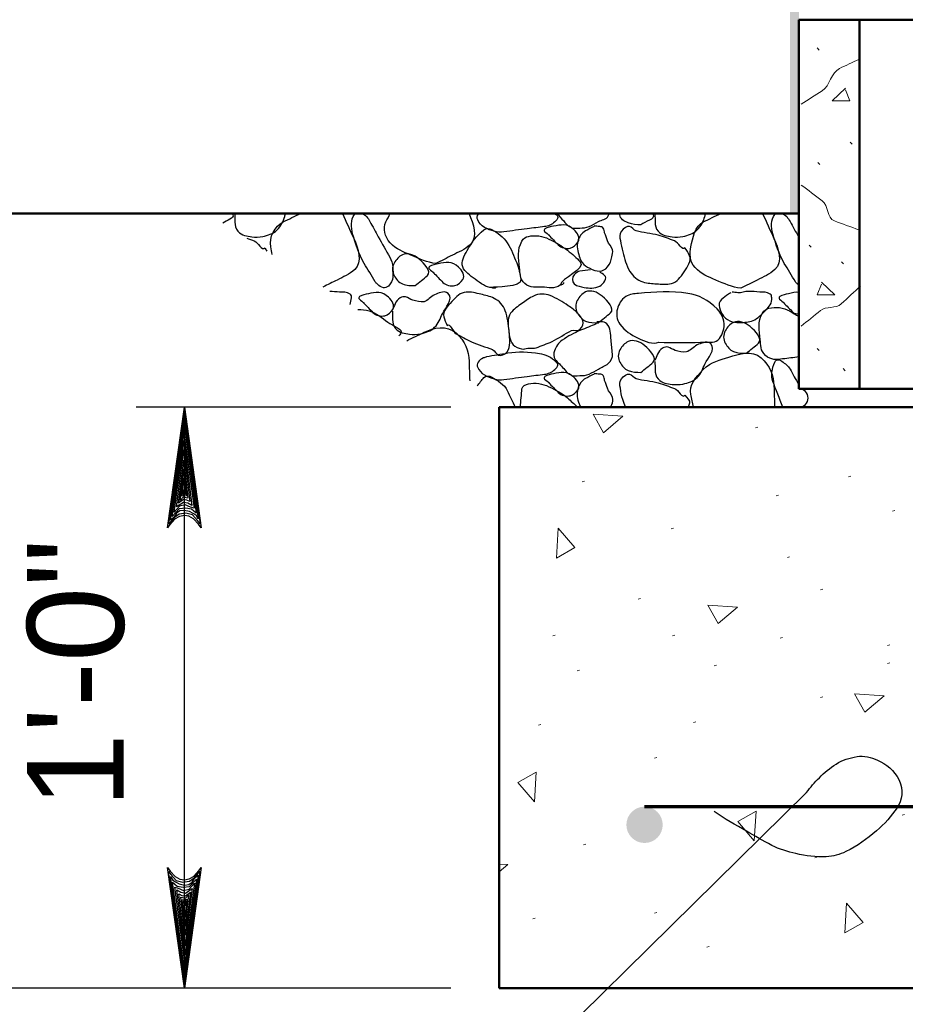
# Model space of a CAD drawing. Extents: x -217 to 423, y -193 to 255.
# Tile 16 of 39: x 73 to 91, y 26 to 46. Entities that reach past the tile are written whole.
import ezdxf

# ---------------------------------------------------------------- set-up
doc = ezdxf.new("R2010")
doc.units = 0
doc.header["$MEASUREMENT"] = 0
for name, color, linetype, lineweight in [('Level 1', 253, 'Continuous', 18), ('Level 15', 253, 'Continuous', 18), ('S-Anno-Dims', 33, 'Continuous', 35), ('S-Anno-Patt', 152, 'Continuous', 18), ('S-Anno-Symb', 6, 'Continuous', 50), ('S-Anno-Text', 53, 'Continuous', 25), ('S-Fndn-Comp', 13, 'Continuous', 25), ('S-Sect-Cmuw', 2, 'Continuous', 50), ('S-Sect-Conc', 6, 'Continuous', 50), ('S-Sect-Rbar', 7, 'Continuous', 70), ('S-Slab-Capl', 12, 'Continuous', 25)]:
    doc.layers.add(name, color=color, linetype=linetype, lineweight=lineweight)
doc.styles.add('NOTES', font='romans.shx')

# ---------------------------------------------------------------- blocks, each defined once
blk = doc.blocks.new('MORTAR')
at = {"layer": 'Level 15', "color": 253, "linetype": 'Continuous', "lineweight": 25}
blk.add_arc((0, -0.1875), 0.1875, 270, 90, dxfattribs=at)
blk = doc.blocks.new('LARROW')
at = {"color": 0, "linetype": 'ByBlock', "lineweight": -2, "flags": 128}
blk.add_lwpolyline([(-4.925, 0.713), (0, 0), (-4.921, -0.713), (-4.768, -0.594), (-4.551, -0.382), (-4.445, -0.185), (-4.417, 0), (-4.457, 0.209), (-4.571, 0.413), (-4.791, 0.614), (-4.925, 0.713), (-0.146, 0.008), (-4.764, -0.665), (-4.622, -0.559), (-4.394, -0.343), (-4.319, -0.063), (-4.37, 0.217), (-4.504, 0.409), (-4.665, 0.567), (-4.776, 0.654), (-0.406, 0.008), (-4.555, -0.587), (-4.409, -0.492), (-4.335, -0.37), (-4.252, -0.213), (-4.209, 0.008), (-4.232, 0.189), (-4.319, 0.331), (-4.496, 0.445), (-4.614, 0.583), (-0.709, 0.008), (-4.327, -0.5), (-4.165, -0.299), (-4.118, -0.055), (-4.142, 0.217), (-4.453, 0.512), (-1.047, 0.024), (-4.118, -0.406), (-4.075, -0.264), (-3.98, -0.035), (-4.039, 0.209), (-4.283, 0.425), (-1.358, 0.024), (-4.008, -0.315), (-3.921, -0.142), (-3.882, 0.043), (-4.067, 0.331), (-1.728, 0.024), (-3.846, -0.236), (-3.787, -0.106), (-3.772, 0.043), (-3.921, 0.252), (-2.169, 0.024), (-3.713, -0.15), (-3.669, 0.051), (-3.811, 0.173), (-2.531, 0.024), (-3.61, -0.091), (-3.634, 0.102), (-2.902, 0.024), (-3.567, -0.028), (-3.587, 0.031), (-3.358, 0.031)], dxfattribs=at)

msp = doc.modelspace()

# ---------------------------------------------------------------- hatches: boundary and pattern name
at = {"layer": 'S-Sect-Rbar'}
msp.add_hatch(color=256, dxfattribs=at).paths.add_polyline_path([(86.234, 29.536, 1), (85.484, 29.536, 1)], flags=16)

# ---------------------------------------------------------------- linework, layer by layer
at = {"layer": 'Level 1', "color": 214, "linetype": 'Continuous', "lineweight": 25}
msp.add_3dface([(-216.672, -192.74), (423.328, -192.74), (423.328, 255.26), (-216.672, 255.26)], dxfattribs=at)
msp.add_3dface([(-216.672, -192.74), (423.328, -192.74), (423.328, 255.26), (-216.672, 255.26)], dxfattribs=at)
msp.add_3dface([(-216.672, -192.74), (423.328, -192.74), (423.328, 255.26), (-216.672, 255.26)], dxfattribs=at)
msp.add_3dface([(-216.672, -192.74), (423.328, -192.74), (423.328, 255.26), (-216.672, 255.26)], dxfattribs=at)
msp.add_3dface([(-216.672, -192.74), (423.328, -192.74), (423.328, 255.26), (-216.672, 255.26)], dxfattribs=at)
at = {"layer": 'S-Anno-Dims', "lineweight": 25}
for p, q in [((81.861, 38.161), (75.359, 38.161)), ((76.357, 26.161), (76.357, 38.161)), ((81.861, 26.161), (75.359, 26.161))]:
    msp.add_line(p, q, dxfattribs=at)
at = {"layer": 'S-Anno-Patt'}
for p, q in [((89.462, 45.532), (89.42, 45.576)), ((90.147, 43.588), (90.105, 43.63)), ((89.48, 43.17), (89.438, 43.213)), ((89.3, 41.461), (89.258, 41.505)), ((89.969, 41.116), (89.927, 41.158)), ((89.462, 39.328), (89.42, 39.372)), ((90.003, 38.911), (89.961, 38.955)), ((88.199, 37.745), (88.152, 37.732)), ((84.617, 36.634), (84.57, 36.621)), ((90.117, 36.735), (90.069, 36.722)), ((88.625, 36.346), (88.577, 36.332)), ((91.025, 36.028), (90.977, 36.015)), ((86.455, 35.66), (86.408, 35.647)), ((88.855, 35.068), (88.808, 35.055)), ((89.538, 34.402), (89.491, 34.389)), ((85.777, 34.21), (85.73, 34.196)), ((84.012, 33.452), (83.964, 33.439)), ((86.484, 33.452), (86.436, 33.439)), ((88.704, 33.402), (88.656, 33.388)), ((90.924, 33.25), (90.876, 33.236)), ((87.342, 32.832), (87.294, 32.819)), ((90.924, 32.883), (90.876, 32.869)), ((84.516, 32.731), (84.469, 32.718)), ((89.538, 32.182), (89.491, 32.168)), ((83.714, 31.61), (83.667, 31.597)), ((86.915, 31.66), (86.867, 31.646)), ((86.112, 30.924), (86.065, 30.911)), ((91.227, 29.751), (91.179, 29.738)), ((84.644, 29.134), (84.597, 29.121)), ((89.424, 28.866), (89.377, 28.853)), ((86.112, 27.723), (86.065, 27.71)), ((83.6, 27.609), (83.553, 27.595)), ((87.19, 27.024), (87.143, 27.01))]:
    msp.add_line(p, q, dxfattribs=at)
at = {"layer": 'S-Anno-Patt', "flags": 128}
for points in [[(90.005, 44.749), (89.732, 44.487), (90.101, 44.487), (90.005, 44.709)], [(89.516, 40.743), (89.789, 40.479), (89.421, 40.479), (89.516, 40.701)], [(82.859, 28.727), (83.037, 28.715)], [(83.037, 28.715), (82.859, 28.564)]]:
    msp.add_lwpolyline(points, dxfattribs=at)
at = {"layer": 'S-Anno-Patt'}
for points, knots in [([(89.093, 44.413), (89.237, 44.506), (89.382, 44.599), (89.526, 44.692), (89.69, 44.798), (89.71, 45.071), (89.886, 45.154), (90.019, 45.217), (90.151, 45.279), (90.284, 45.34)], [0, 0, 0, 0, 0.334736, 0.334736, 0.334736, 0.715039, 0.715039, 0.715039, 1, 1, 1, 1]), ([(89.093, 42.747), (89.237, 42.639), (89.382, 42.531), (89.526, 42.423), (89.656, 42.326), (89.626, 42.063), (89.778, 42.006), (89.946, 41.943), (90.116, 41.884), (90.284, 41.821)], [0, 0, 0, 0, 0.345473, 0.345473, 0.345473, 0.656495, 0.656495, 0.656495, 1, 1, 1, 1]), ([(89.093, 39.831), (89.225, 39.939), (89.358, 40.047), (89.49, 40.155), (89.608, 40.25), (89.811, 40.19), (89.922, 40.293), (90.055, 40.416), (90.188, 40.54), (90.32, 40.663)], [0, 0, 0, 0, 0.339678, 0.339678, 0.339678, 0.640069, 0.640069, 0.640069, 1, 1, 1, 1])]:
    msp.add_open_spline(points, degree=3, knots=knots, dxfattribs=at)
for points in [[(85.408, 37.972), (85.009, 37.632), (84.795, 38.012)], [(84.078, 35.658), (84.418, 35.259), (84.038, 35.045)], [(87.78, 34.032), (87.38, 33.692), (87.167, 34.072)], [(90.807, 32.201), (90.408, 31.86), (90.194, 32.24)], [(83.584, 30.011), (83.244, 30.411), (83.624, 30.624)], [(88.125, 29.203), (87.785, 29.603), (88.164, 29.816)], [(90.031, 27.916), (90.372, 27.517), (89.992, 27.303)]]:
    msp.add_3dface(points, dxfattribs=at)
at = {"layer": 'S-Anno-Symb', "lineweight": 25}
msp.add_line((75.359, 26.161), (51.733, 26.161), dxfattribs=at)
at = {"layer": 'S-Anno-Text', "lineweight": 25, "flags": 128}
msp.add_lwpolyline([(73.872, 22.395), (81.279, 22.395), (89.205, 30.203)], dxfattribs=at)
at = {"layer": 'S-Anno-Text', "lineweight": 25}
msp.add_open_spline([(89.205, 30.203), (89.283, 30.315), (89.371, 30.412), (89.468, 30.509), (89.574, 30.616), (89.683, 30.706), (89.813, 30.791), (89.947, 30.877), (90.093, 30.919), (90.246, 30.944), (90.389, 30.968), (90.539, 30.934), (90.668, 30.872), (90.852, 30.784), (91.01, 30.669), (91.116, 30.457), (91.215, 30.259), (91.175, 30.041), (91.072, 29.889), (90.957, 29.717), (90.817, 29.553), (90.646, 29.41), (90.442, 29.239), (90.255, 29.098), (90.016, 28.983), (89.885, 28.92), (89.755, 28.884), (89.612, 28.877), (89.396, 28.867), (89.187, 28.889), (88.985, 28.941), (88.815, 28.985), (88.646, 29.029), (88.485, 29.112), (88.305, 29.206), (88.139, 29.304), (87.967, 29.402), (87.739, 29.531), (87.512, 29.659), (87.294, 29.808)], degree=3, knots=[0, 0, 0, 0, 0.05545, 0.05545, 0.05545, 0.116744, 0.116744, 0.116744, 0.179842, 0.179842, 0.179842, 0.238739, 0.238739, 0.238739, 0.322677, 0.322677, 0.322677, 0.400996, 0.400996, 0.400996, 0.489165, 0.489165, 0.489165, 0.593712, 0.593712, 0.593712, 0.651097, 0.651097, 0.651097, 0.737796, 0.737796, 0.737796, 0.810333, 0.810333, 0.810333, 0.891928, 0.891928, 0.891928, 1, 1, 1, 1], dxfattribs=at)
at = {"layer": 'S-Fndn-Comp', "extrusion": (0, 0, -1)}
msp.add_solid([(-88.86, 42.161), (-89.048, 42.161), (-88.86, 54.161), (-89.048, 54.161)], dxfattribs=at)
at = {"layer": 'S-Sect-Cmuw'}
for p, q in [((89.048, 38.536), (89.048, 46.159)), ((89.048, 46.159), (96.671, 46.159)), ((90.297, 38.536), (90.297, 46.159)), ((89.048, 38.536), (96.671, 38.536))]:
    msp.add_line(p, q, dxfattribs=at)
at = {"layer": 'S-Sect-Conc'}
for p, q in [((89.048, 42.161), (64.635, 42.161)), ((82.859, 38.161), (102.859, 38.161)), ((82.859, 26.161), (82.859, 38.161)), ((82.859, 26.161), (102.859, 26.161))]:
    msp.add_line(p, q, dxfattribs=at)
at = {"layer": 'S-Sect-Rbar'}
msp.add_line((85.859, 29.911), (92.859, 29.911), dxfattribs=at)
at = {"layer": 'S-Slab-Capl'}
for points, knots in [([(77.346, 42.161), (77.351, 42.152), (77.355, 42.143), (77.36, 42.134), (77.4, 42.054), (77.221, 42.02), (77.152, 41.962)], [0, 0, 0, 0, 0.102505, 0.102505, 0.102505, 1, 1, 1, 1]), ([(77.397, 42.149), (77.398, 42.092), (77.4, 42.035), (77.402, 41.978), (77.404, 41.913), (77.41, 41.85), (77.463, 41.792), (77.547, 41.701), (77.649, 41.691), (77.751, 41.678), (77.825, 41.669), (77.901, 41.67), (77.975, 41.685), (78.081, 41.708), (78.185, 41.735), (78.27, 41.819), (78.355, 41.902), (78.4, 41.995), (78.429, 42.098), (78.435, 42.119), (78.441, 42.14), (78.447, 42.161)], [0, 0, 0, 0, 0.10613, 0.10613, 0.10613, 0.227675, 0.227675, 0.227675, 0.419848, 0.419848, 0.419848, 0.558593, 0.558593, 0.558593, 0.759771, 0.759771, 0.759771, 0.959008, 0.959008, 0.959008, 1, 1, 1, 1]), ([(78.172, 41.31), (78.161, 41.364), (78.15, 41.418), (78.14, 41.472), (78.102, 41.66), (78.224, 41.902), (78.396, 41.985), (78.517, 42.044), (78.638, 42.103), (78.76, 42.161)], [0, 0, 0, 0, 0.145166, 0.145166, 0.145166, 0.646842, 0.646842, 0.646842, 1, 1, 1, 1]), ([(79.62, 42.161), (79.698, 41.989), (79.776, 41.816), (79.854, 41.643), (79.942, 41.448), (80.045, 41.151), (79.875, 41), (79.763, 40.901), (79.637, 40.849), (79.511, 40.785), (79.414, 40.737), (79.316, 40.688), (79.219, 40.639)], [0, 0, 0, 0, 0.289803, 0.289803, 0.289803, 0.61813, 0.61813, 0.61813, 0.833804, 0.833804, 0.833804, 1, 1, 1, 1]), ([(80.298, 40.749), (80.221, 40.876), (80.145, 41.002), (80.069, 41.129), (79.956, 41.317), (79.888, 41.533), (79.832, 41.741), (79.798, 41.866), (79.786, 42.033), (79.871, 42.135), (79.878, 42.144), (79.885, 42.153), (79.892, 42.161)], [0, 0, 0, 0, 0.289863, 0.289863, 0.289863, 0.718802, 0.718802, 0.718802, 0.977897, 0.977897, 0.977897, 1, 1, 1, 1]), ([(79.992, 42.161), (80.002, 42.159), (80.011, 42.157), (80.021, 42.155), (80.096, 42.138), (80.149, 42.062), (80.187, 41.994), (80.246, 41.889), (80.303, 41.783), (80.361, 41.678), (80.44, 41.537), (80.521, 41.397), (80.6, 41.255), (80.666, 41.134), (80.673, 40.981), (80.661, 40.847), (80.655, 40.78), (80.631, 40.719), (80.57, 40.661), (80.537, 40.63), (80.499, 40.618), (80.466, 40.626), (80.424, 40.638), (80.374, 40.661), (80.343, 40.697), (80.328, 40.714), (80.313, 40.732), (80.298, 40.749)], [0, 0, 0, 0, 0.014338, 0.014338, 0.014338, 0.127297, 0.127297, 0.127297, 0.303712, 0.303712, 0.303712, 0.540903, 0.540903, 0.540903, 0.74244, 0.74244, 0.74244, 0.843689, 0.843689, 0.843689, 0.896978, 0.896978, 0.896978, 0.966226, 0.966226, 0.966226, 1, 1, 1, 1]), ([(81.549, 41.126), (81.376, 41.148), (81.206, 41.22), (81.035, 41.297), (80.877, 41.368), (80.735, 41.415), (80.606, 41.555), (80.493, 41.677), (80.453, 41.854), (80.519, 41.984), (80.548, 42.043), (80.578, 42.102), (80.608, 42.161)], [0, 0, 0, 0, 0.322878, 0.322878, 0.322878, 0.621002, 0.621002, 0.621002, 0.881684, 0.881684, 0.881684, 1, 1, 1, 1]), ([(82.232, 42.161), (82.233, 42.159), (82.234, 42.157), (82.235, 42.155), (82.324, 41.96), (82.426, 41.662), (82.256, 41.511), (82.144, 41.412), (82.017, 41.36), (81.891, 41.297), (81.777, 41.24), (81.663, 41.183), (81.549, 41.126)], [0, 0, 0, 0, 0.004916, 0.004916, 0.004916, 0.447024, 0.447024, 0.447024, 0.737439, 0.737439, 0.737439, 1, 1, 1, 1]), ([(83.981, 42.161), (84.001, 42.151), (84.022, 42.14), (84.042, 42.129), (84.059, 42.12), (84.072, 42.095), (84.071, 42.078), (84.068, 42.046), (84.04, 42.013), (84.006, 41.984), (83.938, 41.924), (83.872, 41.898), (83.795, 41.888), (83.675, 41.872), (83.555, 41.86), (83.436, 41.844), (83.276, 41.824), (83.115, 41.799), (82.955, 41.778), (82.818, 41.761), (82.686, 41.799), (82.553, 41.873), (82.486, 41.91), (82.445, 41.966), (82.415, 42.027), (82.398, 42.06), (82.394, 42.114), (82.422, 42.137), (82.432, 42.145), (82.443, 42.153), (82.453, 42.161)], [0, 0, 0, 0, 0.033106, 0.033106, 0.033106, 0.06105, 0.06105, 0.06105, 0.115774, 0.115774, 0.115774, 0.226867, 0.226867, 0.226867, 0.399596, 0.399596, 0.399596, 0.63205, 0.63205, 0.63205, 0.829568, 0.829568, 0.829568, 0.928651, 0.928651, 0.928651, 0.981148, 0.981148, 0.981148, 1, 1, 1, 1]), ([(84.045, 42.161), (84.093, 42.11), (84.141, 42.058), (84.189, 42.006), (84.227, 41.966), (84.253, 41.926), (84.306, 41.889), (84.377, 41.841), (84.452, 41.856), (84.525, 41.859), (84.588, 41.863), (84.652, 41.861), (84.714, 41.889), (84.784, 41.922), (84.841, 41.957), (84.905, 41.991), (84.974, 42.029), (85.077, 42.037), (85.109, 42.108), (85.116, 42.126), (85.124, 42.144), (85.131, 42.161)], [0, 0, 0, 0, 0.162899, 0.162899, 0.162899, 0.290351, 0.290351, 0.290351, 0.460616, 0.460616, 0.460616, 0.60802, 0.60802, 0.60802, 0.774466, 0.774466, 0.774466, 0.955611, 0.955611, 0.955611, 1, 1, 1, 1]), ([(85.785, 41.927), (85.697, 41.928), (85.609, 41.926), (85.521, 41.963), (85.441, 41.996), (85.35, 42.053), (85.35, 42.134), (85.35, 42.143), (85.35, 42.152), (85.35, 42.161)], [0, 0, 0, 0, 0.497306, 0.497306, 0.497306, 0.948672, 0.948672, 0.948672, 1, 1, 1, 1]), ([(86.022, 42.161), (86.027, 42.152), (86.031, 42.143), (86.036, 42.134), (86.084, 42.037), (85.866, 41.998), (85.785, 41.927)], [0, 0, 0, 0, 0.086436, 0.086436, 0.086436, 1, 1, 1, 1]), ([(86.073, 42.149), (86.074, 42.092), (86.076, 42.035), (86.078, 41.978), (86.08, 41.913), (86.086, 41.85), (86.139, 41.792), (86.223, 41.701), (86.325, 41.691), (86.427, 41.678), (86.501, 41.669), (86.577, 41.67), (86.651, 41.685), (86.757, 41.708), (86.861, 41.735), (86.946, 41.819), (87.031, 41.902), (87.076, 41.995), (87.105, 42.098), (87.111, 42.119), (87.117, 42.14), (87.123, 42.161)], [0, 0, 0, 0, 0.10613, 0.10613, 0.10613, 0.227675, 0.227675, 0.227675, 0.419848, 0.419848, 0.419848, 0.558593, 0.558593, 0.558593, 0.759771, 0.759771, 0.759771, 0.959008, 0.959008, 0.959008, 1, 1, 1, 1]), ([(87.846, 40.614), (87.673, 40.637), (87.502, 40.709), (87.33, 40.785), (87.172, 40.856), (87.03, 40.903), (86.901, 41.043), (86.788, 41.166), (86.789, 41.336), (86.816, 41.472), (86.851, 41.652), (86.9, 41.902), (87.072, 41.985), (87.193, 42.044), (87.314, 42.103), (87.436, 42.161)], [0, 0, 0, 0, 0.221069, 0.221069, 0.221069, 0.424654, 0.424654, 0.424654, 0.602551, 0.602551, 0.602551, 0.835802, 0.835802, 0.835802, 1, 1, 1, 1]), ([(88.296, 42.161), (88.374, 41.989), (88.452, 41.816), (88.53, 41.643), (88.618, 41.448), (88.721, 41.151), (88.551, 41), (88.439, 40.901), (88.313, 40.849), (88.187, 40.785), (88.073, 40.728), (87.96, 40.671), (87.846, 40.614)], [0, 0, 0, 0, 0.28188, 0.28188, 0.28188, 0.601231, 0.601231, 0.601231, 0.811008, 0.811008, 0.811008, 1, 1, 1, 1]), ([(88.974, 40.749), (88.897, 40.876), (88.821, 41.002), (88.745, 41.129), (88.632, 41.317), (88.564, 41.533), (88.508, 41.741), (88.474, 41.866), (88.462, 42.033), (88.547, 42.135), (88.554, 42.144), (88.561, 42.153), (88.568, 42.161)], [0, 0, 0, 0, 0.289863, 0.289863, 0.289863, 0.718802, 0.718802, 0.718802, 0.977897, 0.977897, 0.977897, 1, 1, 1, 1]), ([(88.668, 42.161), (88.678, 42.159), (88.687, 42.157), (88.697, 42.155), (88.772, 42.138), (88.825, 42.062), (88.863, 41.994), (88.922, 41.889), (88.978, 41.783), (89.037, 41.678), (89.041, 41.672), (89.044, 41.665), (89.048, 41.659)], [0, 0, 0, 0, 0.045619, 0.045619, 0.045619, 0.405028, 0.405028, 0.405028, 0.966338, 0.966338, 0.966338, 1, 1, 1, 1]), ([(83.877, 41.717), (83.944, 41.648), (84.01, 41.58), (84.077, 41.511), (84.136, 41.45), (84.245, 41.424), (84.324, 41.445), (84.388, 41.462), (84.45, 41.515), (84.486, 41.571), (84.534, 41.645), (84.478, 41.76), (84.401, 41.826), (84.335, 41.883), (84.269, 41.921), (84.194, 41.922), (84.123, 41.924), (84.051, 41.911), (83.981, 41.897), (83.918, 41.884), (83.857, 41.873), (83.799, 41.84), (83.783, 41.83), (83.782, 41.797), (83.796, 41.786), (83.829, 41.76), (83.861, 41.734), (83.894, 41.708)], [0, 0, 0, 0, 0.156626, 0.156626, 0.156626, 0.296703, 0.296703, 0.296703, 0.408936, 0.408936, 0.408936, 0.556015, 0.556015, 0.556015, 0.680796, 0.680796, 0.680796, 0.798108, 0.798108, 0.798108, 0.902143, 0.902143, 0.902143, 0.931719, 0.931719, 0.931719, 1, 1, 1, 1]), ([(84.816, 41.889), (84.758, 41.861), (84.7, 41.831), (84.642, 41.801), (84.561, 41.758), (84.503, 41.669), (84.48, 41.582), (84.454, 41.484), (84.48, 41.375), (84.51, 41.276), (84.524, 41.229), (84.536, 41.185), (84.569, 41.144), (84.613, 41.088), (84.667, 41.06), (84.729, 41.027), (84.795, 40.992), (84.867, 40.966), (84.933, 40.968), (84.99, 40.971), (85.046, 41.002), (85.094, 41.055), (85.152, 41.121), (85.163, 41.188), (85.182, 41.261), (85.195, 41.309), (85.21, 41.361), (85.196, 41.406), (85.174, 41.473), (85.119, 41.53), (85.094, 41.597), (85.073, 41.65), (85.054, 41.704), (85.035, 41.757), (85.024, 41.791), (85.028, 41.827), (85.007, 41.859), (84.991, 41.884), (84.959, 41.886), (84.933, 41.889), (84.894, 41.894), (84.855, 41.898), (84.816, 41.903)], [0, 0, 0, 0, 0.075878, 0.075878, 0.075878, 0.18176, 0.18176, 0.18176, 0.30127, 0.30127, 0.30127, 0.35739, 0.35739, 0.35739, 0.434592, 0.434592, 0.434592, 0.517081, 0.517081, 0.517081, 0.588041, 0.588041, 0.588041, 0.67501, 0.67501, 0.67501, 0.731807, 0.731807, 0.731807, 0.815799, 0.815799, 0.815799, 0.882199, 0.882199, 0.882199, 0.923364, 0.923364, 0.923364, 0.954221, 0.954221, 0.954221, 1, 1, 1, 1]), ([(86.693, 41.453), (86.729, 41.399), (86.765, 41.344), (86.789, 41.288), (86.833, 41.185), (86.749, 41.062), (86.675, 40.953), (86.6, 40.845), (86.533, 40.742), (86.415, 40.712), (86.313, 40.685), (86.209, 40.7), (86.106, 40.707), (86.012, 40.714), (85.919, 40.718), (85.826, 40.746), (85.712, 40.781), (85.615, 40.857), (85.556, 40.962), (85.482, 41.093), (85.446, 41.225), (85.409, 41.364), (85.387, 41.443), (85.372, 41.522), (85.359, 41.601), (85.349, 41.664), (85.328, 41.729), (85.38, 41.792), (85.432, 41.856), (85.492, 41.897), (85.547, 41.891), (85.594, 41.885), (85.638, 41.811), (85.689, 41.798), (85.827, 41.762), (85.994, 41.75), (86.142, 41.708), (86.255, 41.676), (86.366, 41.634), (86.477, 41.594), (86.558, 41.565), (86.637, 41.377), (86.693, 41.453)], [0, 0, 0, 0, 0.046159, 0.046159, 0.046159, 0.131609, 0.131609, 0.131609, 0.217325, 0.217325, 0.217325, 0.292049, 0.292049, 0.292049, 0.360526, 0.360526, 0.360526, 0.444133, 0.444133, 0.444133, 0.547632, 0.547632, 0.547632, 0.606175, 0.606175, 0.606175, 0.652517, 0.652517, 0.652517, 0.699356, 0.699356, 0.699356, 0.740501, 0.740501, 0.740501, 0.852178, 0.852178, 0.852178, 0.937628, 0.937628, 0.937628, 1, 1, 1, 1]), ([(82.704, 40.628), (82.592, 40.629), (82.474, 40.717), (82.361, 40.8), (82.254, 40.88), (82.149, 40.953), (82.104, 41.057), (82.061, 41.157), (82.136, 41.287), (82.197, 41.393), (82.294, 41.56), (82.386, 41.705), (82.541, 41.82), (82.587, 41.855), (82.657, 41.855), (82.704, 41.829), (82.827, 41.762), (82.945, 41.676), (83.025, 41.55), (83.111, 41.418), (83.16, 41.281), (83.219, 41.142), (83.265, 41.034), (83.289, 40.899), (83.306, 40.8), (83.336, 40.626), (82.745, 40.651), (82.704, 40.628), (82.699, 40.625), (82.81, 40.621), (82.79, 40.628)], [0, 0, 0, 0, 0.102531, 0.102531, 0.102531, 0.199291, 0.199291, 0.199291, 0.292287, 0.292287, 0.292287, 0.438571, 0.438571, 0.438571, 0.48225, 0.48225, 0.48225, 0.595697, 0.595697, 0.595697, 0.716147, 0.716147, 0.716147, 0.810279, 0.810279, 0.810279, 0.977193, 0.977193, 0.977193, 1, 1, 1, 1]), ([(84.123, 40.685), (83.999, 40.586), (83.869, 40.634), (83.744, 40.64), (83.624, 40.645), (83.503, 40.608), (83.387, 40.712), (83.276, 40.811), (83.292, 40.929), (83.279, 41.042), (83.257, 41.222), (83.222, 41.411), (83.328, 41.589), (83.36, 41.643), (83.408, 41.675), (83.46, 41.687), (83.597, 41.719), (83.754, 41.695), (83.883, 41.631), (84.02, 41.564), (84.142, 41.496), (84.269, 41.399), (84.368, 41.323), (84.455, 41.241), (84.53, 41.16), (84.662, 41.018), (84.125, 40.812), (84.123, 40.685), (84.123, 40.667), (84.223, 40.733), (84.195, 40.733)], [0, 0, 0, 0, 0.101912, 0.101912, 0.101912, 0.199032, 0.199032, 0.199032, 0.291628, 0.291628, 0.291628, 0.438228, 0.438228, 0.438228, 0.48199, 0.48199, 0.48199, 0.595761, 0.595761, 0.595761, 0.715814, 0.715814, 0.715814, 0.810099, 0.810099, 0.810099, 0.976924, 0.976924, 0.976924, 1, 1, 1, 1]), ([(77.645, 41.647), (77.697, 41.629), (77.749, 41.612), (77.801, 41.594), (77.882, 41.566), (77.961, 41.377), (78.017, 41.453)], [0, 0, 0, 0, 0.389085, 0.389085, 0.389085, 1, 1, 1, 1]), ([(81.125, 40.67), (81.036, 40.671), (80.948, 40.669), (80.859, 40.706), (80.779, 40.739), (80.729, 40.804), (80.688, 40.877), (80.645, 40.954), (80.644, 41.054), (80.688, 41.133), (80.73, 41.209), (80.79, 41.272), (80.859, 41.306), (80.961, 41.355), (81.1, 41.309), (81.204, 41.219), (81.316, 41.123), (81.466, 40.96), (81.375, 40.877), (81.298, 40.807), (81.206, 40.74), (81.125, 40.67)], [0, 0, 0, 0, 0.129292, 0.129292, 0.129292, 0.24599, 0.24599, 0.24599, 0.369766, 0.369766, 0.369766, 0.486977, 0.486977, 0.486977, 0.658672, 0.658672, 0.658672, 0.843187, 0.843187, 0.843187, 1, 1, 1, 1]), ([(81.497, 40.941), (81.563, 40.873), (81.63, 40.804), (81.696, 40.736), (81.756, 40.675), (81.864, 40.649), (81.944, 40.67), (82.008, 40.687), (82.071, 40.741), (82.107, 40.797), (82.155, 40.871), (82.098, 40.986), (82.02, 41.052), (81.955, 41.109), (81.889, 41.146), (81.815, 41.147), (81.744, 41.148), (81.671, 41.135), (81.6, 41.121), (81.538, 41.109), (81.477, 41.099), (81.419, 41.066), (81.402, 41.056), (81.401, 41.022), (81.416, 41.01), (81.448, 40.984), (81.48, 40.958), (81.513, 40.932)], [0, 0, 0, 0, 0.156357, 0.156357, 0.156357, 0.296195, 0.296195, 0.296195, 0.409384, 0.409384, 0.409384, 0.556474, 0.556474, 0.556474, 0.679954, 0.679954, 0.679954, 0.797879, 0.797879, 0.797879, 0.901493, 0.901493, 0.901493, 0.931836, 0.931836, 0.931836, 1, 1, 1, 1]), ([(84.744, 40.997), (84.671, 40.987), (84.598, 40.978), (84.525, 40.968), (84.48, 40.962), (84.442, 40.928), (84.408, 40.895), (84.362, 40.85), (84.352, 40.746), (84.408, 40.704), (84.472, 40.658), (84.542, 40.643), (84.612, 40.632), (84.717, 40.617), (84.829, 40.602), (84.933, 40.661), (85.011, 40.705), (85.101, 40.833), (85.035, 40.88), (85.001, 40.904), (84.967, 40.929), (84.933, 40.953)], [0, 0, 0, 0, 0.15174, 0.15174, 0.15174, 0.246676, 0.246676, 0.246676, 0.377565, 0.377565, 0.377565, 0.526204, 0.526204, 0.526204, 0.747626, 0.747626, 0.747626, 0.913618, 0.913618, 0.913618, 1, 1, 1, 1]), ([(89.048, 40.681), (89.038, 40.686), (89.026, 40.689), (89.019, 40.697), (89.004, 40.714), (88.989, 40.732), (88.974, 40.749)], [0, 0, 0, 0, 0.322918, 0.322918, 0.322918, 1, 1, 1, 1]), ([(79.78, 40.28), (79.79, 40.327), (79.8, 40.373), (79.809, 40.419), (79.814, 40.445), (79.805, 40.474), (79.779, 40.493), (79.707, 40.546), (79.634, 40.531), (79.56, 40.536), (79.493, 40.541), (79.427, 40.548), (79.36, 40.549)], [0, 0, 0, 0, 0.220417, 0.220417, 0.220417, 0.343375, 0.343375, 0.343375, 0.689201, 0.689201, 0.689201, 1, 1, 1, 1]), ([(80.051, 40.32), (80.117, 40.252), (80.184, 40.183), (80.25, 40.115), (80.31, 40.054), (80.418, 40.028), (80.498, 40.049), (80.562, 40.066), (80.624, 40.119), (80.661, 40.175), (80.709, 40.249), (80.652, 40.363), (80.574, 40.43), (80.509, 40.486), (80.443, 40.524), (80.369, 40.526), (80.298, 40.527), (80.226, 40.515), (80.156, 40.5), (80.093, 40.488), (80.032, 40.477), (79.974, 40.443), (79.958, 40.434), (79.956, 40.401), (79.97, 40.389), (80.002, 40.363), (80.036, 40.338), (80.069, 40.311)], [0, 0, 0, 0, 0.15649, 0.15649, 0.15649, 0.296446, 0.296446, 0.296446, 0.40923, 0.40923, 0.40923, 0.556444, 0.556444, 0.556444, 0.680373, 0.680373, 0.680373, 0.797585, 0.797585, 0.797585, 0.901529, 0.901529, 0.901529, 0.931136, 0.931136, 0.931136, 1, 1, 1, 1]), ([(80.654, 40.139), (80.655, 40.082), (80.655, 40.025), (80.657, 39.968), (80.658, 39.903), (80.665, 39.84), (80.718, 39.782), (80.803, 39.69), (80.905, 39.681), (81.008, 39.668), (81.081, 39.659), (81.157, 39.66), (81.23, 39.675), (81.336, 39.698), (81.44, 39.725), (81.525, 39.809), (81.61, 39.892), (81.637, 39.991), (81.684, 40.088), (81.748, 40.219), (81.916, 40.387), (81.806, 40.506), (81.766, 40.55), (81.699, 40.54), (81.65, 40.527), (81.607, 40.517), (81.564, 40.501), (81.522, 40.482), (81.442, 40.446), (81.385, 40.36), (81.305, 40.338), (81.232, 40.319), (81.145, 40.348), (81.072, 40.37), (81.022, 40.385), (80.975, 40.425), (80.925, 40.437), (80.89, 40.446), (80.847, 40.443), (80.813, 40.418), (80.764, 40.382), (80.73, 40.342), (80.708, 40.292), (80.688, 40.247), (80.668, 40.203), (80.648, 40.158)], [0, 0, 0, 0, 0.050965, 0.050965, 0.050965, 0.109343, 0.109343, 0.109343, 0.202061, 0.202061, 0.202061, 0.268253, 0.268253, 0.268253, 0.36488, 0.36488, 0.36488, 0.460574, 0.460574, 0.460574, 0.590435, 0.590435, 0.590435, 0.637341, 0.637341, 0.637341, 0.677633, 0.677633, 0.677633, 0.755365, 0.755365, 0.755365, 0.825282, 0.825282, 0.825282, 0.873484, 0.873484, 0.873484, 0.907509, 0.907509, 0.907509, 0.956384, 0.956384, 0.956384, 1, 1, 1, 1]), ([(81.782, 39.849), (81.755, 39.908), (81.727, 39.968), (81.713, 40.026), (81.687, 40.136), (81.788, 40.238), (81.879, 40.34), (81.97, 40.442), (82.058, 40.528), (82.173, 40.536), (82.274, 40.544), (82.378, 40.516), (82.479, 40.491), (82.572, 40.469), (82.662, 40.452), (82.751, 40.407), (82.858, 40.354), (82.942, 40.263), (82.982, 40.151), (83.031, 40.012), (83.048, 39.872), (83.063, 39.729), (83.071, 39.649), (83.075, 39.568), (83.075, 39.488), (83.074, 39.424), (83.066, 39.364), (83.022, 39.303), (82.978, 39.243), (82.894, 39.213), (82.844, 39.233), (82.799, 39.25), (82.769, 39.327), (82.718, 39.348), (82.58, 39.407), (82.424, 39.444), (82.284, 39.509), (82.177, 39.559), (82.074, 39.618), (81.972, 39.675), (81.898, 39.717), (81.832, 39.912), (81.782, 39.849)], [0, 0, 0, 0, 0.045923, 0.045923, 0.045923, 0.13173, 0.13173, 0.13173, 0.217211, 0.217211, 0.217211, 0.291977, 0.291977, 0.291977, 0.360676, 0.360676, 0.360676, 0.444118, 0.444118, 0.444118, 0.547872, 0.547872, 0.547872, 0.606322, 0.606322, 0.606322, 0.652692, 0.652692, 0.652692, 0.699084, 0.699084, 0.699084, 0.740403, 0.740403, 0.740403, 0.852145, 0.852145, 0.852145, 0.937632, 0.937632, 0.937632, 1, 1, 1, 1]), ([(83.364, 39.354), (83.302, 39.371), (83.241, 39.375), (83.183, 39.417), (83.074, 39.496), (83.07, 39.633), (83.054, 39.747), (83.038, 39.862), (83.018, 39.994), (83.094, 40.098), (83.161, 40.19), (83.241, 40.24), (83.327, 40.302), (83.405, 40.36), (83.481, 40.413), (83.567, 40.454), (83.671, 40.504), (83.806, 40.509), (83.912, 40.464), (84.043, 40.409), (84.165, 40.336), (84.285, 40.253), (84.353, 40.206), (84.414, 40.163), (84.476, 40.104), (84.525, 40.058), (84.562, 40), (84.584, 39.945), (84.605, 39.891), (84.58, 39.81), (84.521, 39.762), (84.469, 39.72), (84.401, 39.767), (84.351, 39.741), (84.215, 39.674), (84.088, 39.58), (83.948, 39.516), (83.84, 39.468), (83.729, 39.426), (83.619, 39.387), (83.539, 39.359), (83.422, 39.397), (83.364, 39.354)], [0, 0, 0, 0, 0.046436, 0.046436, 0.046436, 0.132073, 0.132073, 0.132073, 0.217472, 0.217472, 0.217472, 0.292231, 0.292231, 0.292231, 0.360829, 0.360829, 0.360829, 0.444253, 0.444253, 0.444253, 0.547995, 0.547995, 0.547995, 0.606375, 0.606375, 0.606375, 0.652832, 0.652832, 0.652832, 0.69961, 0.69961, 0.69961, 0.740891, 0.740891, 0.740891, 0.852553, 0.852553, 0.852553, 0.937853, 0.937853, 0.937853, 1, 1, 1, 1]), ([(84.906, 39.902), (84.818, 39.903), (84.729, 39.901), (84.641, 39.938), (84.561, 39.971), (84.51, 40.036), (84.47, 40.109), (84.427, 40.186), (84.426, 40.286), (84.47, 40.365), (84.511, 40.441), (84.571, 40.504), (84.641, 40.538), (84.742, 40.587), (84.882, 40.541), (84.986, 40.451), (85.097, 40.355), (85.247, 40.192), (85.157, 40.109), (85.08, 40.039), (84.987, 39.972), (84.906, 39.902)], [0, 0, 0, 0, 0.129292, 0.129292, 0.129292, 0.24599, 0.24599, 0.24599, 0.369766, 0.369766, 0.369766, 0.486977, 0.486977, 0.486977, 0.658672, 0.658672, 0.658672, 0.843187, 0.843187, 0.843187, 1, 1, 1, 1]), ([(86.157, 39.5), (86.027, 39.448), (85.867, 39.518), (85.728, 39.585), (85.577, 39.659), (85.454, 39.733), (85.349, 39.873), (85.278, 39.967), (85.27, 40.089), (85.299, 40.187), (85.327, 40.282), (85.372, 40.382), (85.47, 40.443), (85.557, 40.497), (85.644, 40.498), (85.734, 40.508), (86.071, 40.543), (86.413, 40.56), (86.75, 40.508), (86.977, 40.473), (87.17, 40.38), (87.357, 40.187), (87.475, 40.066), (87.522, 39.908), (87.494, 39.779), (87.472, 39.679), (87.411, 39.525), (87.3, 39.507), (87.205, 39.493), (87.109, 39.501), (87.014, 39.5), (86.728, 39.496), (86.443, 39.487), (86.157, 39.5)], [0, 0, 0, 0, 0.080699, 0.080699, 0.080699, 0.168588, 0.168588, 0.168588, 0.227139, 0.227139, 0.227139, 0.28401, 0.28401, 0.28401, 0.334146, 0.334146, 0.334146, 0.521488, 0.521488, 0.521488, 0.648244, 0.648244, 0.648244, 0.727613, 0.727613, 0.727613, 0.789119, 0.789119, 0.789119, 0.841991, 0.841991, 0.841991, 1, 1, 1, 1]), ([(87.638, 40.521), (87.609, 40.502), (87.58, 40.483), (87.551, 40.463), (87.502, 40.43), (87.456, 40.394), (87.419, 40.346), (87.382, 40.299), (87.399, 40.226), (87.419, 40.172), (87.435, 40.125), (87.455, 40.081), (87.492, 40.04), (87.545, 39.983), (87.598, 39.944), (87.668, 39.923), (87.73, 39.904), (87.794, 39.903), (87.857, 39.908), (87.95, 39.915), (88.044, 39.92), (88.134, 39.966), (88.187, 39.994), (88.224, 40.03), (88.266, 40.068), (88.337, 40.133), (88.399, 40.19), (88.455, 40.274), (88.485, 40.319), (88.488, 40.372), (88.485, 40.419), (88.484, 40.445), (88.481, 40.474), (88.455, 40.493), (88.383, 40.546), (88.31, 40.53), (88.236, 40.536), (88.159, 40.544), (88.081, 40.552), (88.004, 40.551), (87.931, 40.551), (87.858, 40.512), (87.785, 40.521), (87.746, 40.526), (87.707, 40.531), (87.668, 40.536)], [0, 0, 0, 0, 0.03799, 0.03799, 0.03799, 0.101907, 0.101907, 0.101907, 0.164958, 0.164958, 0.164958, 0.219705, 0.219705, 0.219705, 0.296137, 0.296137, 0.296137, 0.364839, 0.364839, 0.364839, 0.467605, 0.467605, 0.467605, 0.528054, 0.528054, 0.528054, 0.629225, 0.629225, 0.629225, 0.683058, 0.683058, 0.683058, 0.711825, 0.711825, 0.711825, 0.792733, 0.792733, 0.792733, 0.877158, 0.877158, 0.877158, 0.957256, 0.957256, 0.957256, 1, 1, 1, 1]), ([(89.048, 40.524), (89.047, 40.525), (89.046, 40.525), (89.045, 40.526), (88.98, 40.555), (88.902, 40.515), (88.832, 40.5), (88.769, 40.488), (88.708, 40.477), (88.65, 40.443), (88.634, 40.434), (88.632, 40.401), (88.646, 40.389), (88.678, 40.363), (88.712, 40.338), (88.745, 40.311)], [0, 0, 0, 0, 0.005891, 0.005891, 0.005891, 0.370443, 0.370443, 0.370443, 0.693733, 0.693733, 0.693733, 0.785818, 0.785818, 0.785818, 1, 1, 1, 1]), ([(88.727, 40.32), (88.793, 40.252), (88.86, 40.183), (88.926, 40.115), (88.955, 40.085), (89.007, 40.093), (89.048, 40.083)], [0, 0, 0, 0, 0.694714, 0.694714, 0.694714, 1, 1, 1, 1]), ([(79.94, 40.178), (80.019, 40.175), (80.097, 40.172), (80.174, 40.148), (80.321, 40.102), (80.432, 40.011), (80.559, 39.914), (80.659, 39.838), (80.898, 39.765), (80.822, 39.675), (80.81, 39.662), (80.799, 39.649), (80.787, 39.636)], [0, 0, 0, 0, 0.215167, 0.215167, 0.215167, 0.627579, 0.627579, 0.627579, 0.951928, 0.951928, 0.951928, 1, 1, 1, 1]), ([(89.048, 39.196), (88.935, 39.182), (88.823, 39.169), (88.71, 39.155), (88.59, 39.14), (88.471, 39.125), (88.355, 39.228), (88.244, 39.328), (88.26, 39.445), (88.247, 39.558), (88.225, 39.738), (88.191, 39.927), (88.296, 40.104), (88.328, 40.158), (88.376, 40.189), (88.428, 40.202), (88.564, 40.234), (88.729, 40.221), (88.85, 40.148), (88.916, 40.108), (88.982, 40.068), (89.048, 40.028)], [0, 0, 0, 0, 0.140585, 0.140585, 0.140585, 0.290628, 0.290628, 0.290628, 0.434143, 0.434143, 0.434143, 0.660742, 0.660742, 0.660742, 0.728569, 0.728569, 0.728569, 0.904208, 0.904208, 0.904208, 1, 1, 1, 1]), ([(80.949, 39.532), (81.068, 39.59), (81.187, 39.648), (81.306, 39.705), (81.505, 39.802), (81.775, 39.861), (81.969, 39.692), (82.157, 39.528), (82.228, 39.321), (82.235, 39.107), (82.239, 38.972), (82.244, 38.836), (82.248, 38.701)], [0, 0, 0, 0, 0.18832, 0.18832, 0.18832, 0.502716, 0.502716, 0.502716, 0.807293, 0.807293, 0.807293, 1, 1, 1, 1]), ([(84.861, 39.879), (84.754, 39.836), (84.646, 39.792), (84.539, 39.747), (84.406, 39.693), (84.283, 39.628), (84.159, 39.543), (84.081, 39.49), (84.032, 39.406), (83.999, 39.323), (83.977, 39.269), (83.975, 39.192), (84.014, 39.147), (84.07, 39.082), (84.129, 39.021), (84.189, 38.958), (84.228, 38.918), (84.253, 38.878), (84.306, 38.841), (84.377, 38.793), (84.452, 38.808), (84.525, 38.811), (84.588, 38.815), (84.652, 38.813), (84.714, 38.841), (84.784, 38.874), (84.841, 38.909), (84.905, 38.943), (84.974, 38.981), (85.042, 39.013), (85.109, 39.06), (85.172, 39.105), (85.202, 39.191), (85.196, 39.264), (85.188, 39.357), (85.175, 39.45), (85.167, 39.543), (85.162, 39.606), (85.158, 39.669), (85.152, 39.732), (85.147, 39.787), (85.127, 39.837), (85.08, 39.879), (85.044, 39.912), (85.005, 39.923), (84.963, 39.923), (84.934, 39.923), (84.904, 39.923), (84.875, 39.923)], [0, 0, 0, 0, 0.097227, 0.097227, 0.097227, 0.217441, 0.217441, 0.217441, 0.293535, 0.293535, 0.293535, 0.34268, 0.34268, 0.34268, 0.414642, 0.414642, 0.414642, 0.460808, 0.460808, 0.460808, 0.522483, 0.522483, 0.522483, 0.575876, 0.575876, 0.575876, 0.636167, 0.636167, 0.636167, 0.701783, 0.701783, 0.701783, 0.763661, 0.763661, 0.763661, 0.84191, 0.84191, 0.84191, 0.89481, 0.89481, 0.89481, 0.94048, 0.94048, 0.94048, 0.975307, 0.975307, 0.975307, 1, 1, 1, 1]), ([(87.962, 39.273), (87.873, 39.274), (87.785, 39.273), (87.696, 39.309), (87.616, 39.343), (87.566, 39.408), (87.525, 39.48), (87.482, 39.558), (87.481, 39.657), (87.525, 39.737), (87.567, 39.812), (87.627, 39.876), (87.696, 39.909), (87.798, 39.959), (87.937, 39.912), (88.041, 39.822), (88.153, 39.726), (88.303, 39.563), (88.212, 39.48), (88.135, 39.41), (88.043, 39.344), (87.962, 39.273)], [0, 0, 0, 0, 0.129292, 0.129292, 0.129292, 0.24599, 0.24599, 0.24599, 0.369766, 0.369766, 0.369766, 0.486977, 0.486977, 0.486977, 0.658672, 0.658672, 0.658672, 0.843187, 0.843187, 0.843187, 1, 1, 1, 1]), ([(85.785, 38.879), (85.697, 38.88), (85.609, 38.878), (85.521, 38.915), (85.441, 38.948), (85.391, 39.013), (85.35, 39.086), (85.307, 39.163), (85.306, 39.263), (85.35, 39.342), (85.392, 39.418), (85.452, 39.481), (85.521, 39.515), (85.622, 39.564), (85.761, 39.517), (85.865, 39.428), (85.976, 39.332), (86.126, 39.169), (86.036, 39.086), (85.959, 39.016), (85.866, 38.95), (85.785, 38.879)], [0, 0, 0, 0, 0.128758, 0.128758, 0.128758, 0.245621, 0.245621, 0.245621, 0.369573, 0.369573, 0.369573, 0.486951, 0.486951, 0.486951, 0.658187, 0.658187, 0.658187, 0.842964, 0.842964, 0.842964, 1, 1, 1, 1]), ([(86.073, 39.101), (86.074, 39.044), (86.076, 38.987), (86.078, 38.93), (86.08, 38.865), (86.086, 38.802), (86.139, 38.744), (86.223, 38.653), (86.325, 38.643), (86.427, 38.63), (86.501, 38.621), (86.577, 38.622), (86.651, 38.637), (86.757, 38.66), (86.861, 38.687), (86.946, 38.771), (87.031, 38.854), (87.058, 38.953), (87.105, 39.05), (87.169, 39.181), (87.335, 39.348), (87.225, 39.468), (87.186, 39.512), (87.12, 39.504), (87.071, 39.491), (87.028, 39.48), (86.985, 39.464), (86.943, 39.444), (86.864, 39.407), (86.806, 39.322), (86.726, 39.3), (86.653, 39.281), (86.565, 39.311), (86.492, 39.333), (86.441, 39.349), (86.394, 39.387), (86.345, 39.399), (86.309, 39.408), (86.267, 39.404), (86.232, 39.38), (86.183, 39.345), (86.149, 39.305), (86.127, 39.255), (86.107, 39.211), (86.089, 39.165), (86.069, 39.12)], [0, 0, 0, 0, 0.05098, 0.05098, 0.05098, 0.109365, 0.109365, 0.109365, 0.201676, 0.201676, 0.201676, 0.268323, 0.268323, 0.268323, 0.36496, 0.36496, 0.36496, 0.460665, 0.460665, 0.460665, 0.590415, 0.590415, 0.590415, 0.636946, 0.636946, 0.636946, 0.677393, 0.677393, 0.677393, 0.755133, 0.755133, 0.755133, 0.825562, 0.825562, 0.825562, 0.873585, 0.873585, 0.873585, 0.907613, 0.907613, 0.907613, 0.956151, 0.956151, 0.956151, 1, 1, 1, 1]), ([(82.596, 39.198), (82.742, 39.223), (82.888, 39.247), (83.034, 39.272), (83.25, 39.308), (83.473, 39.297), (83.691, 39.264), (83.823, 39.245), (83.93, 39.192), (84.042, 39.081), (84.059, 39.065), (84.072, 39.047), (84.071, 39.03), (84.068, 38.998), (84.04, 38.965), (84.006, 38.936), (83.938, 38.876), (83.872, 38.85), (83.795, 38.84), (83.675, 38.824), (83.555, 38.812), (83.436, 38.796), (83.276, 38.776), (83.115, 38.751), (82.955, 38.73), (82.818, 38.713), (82.686, 38.751), (82.553, 38.825), (82.486, 38.862), (82.445, 38.918), (82.415, 38.979), (82.398, 39.012), (82.398, 39.059), (82.422, 39.089), (82.453, 39.127), (82.488, 39.16), (82.532, 39.176), (82.553, 39.184), (82.575, 39.191), (82.596, 39.198)], [0, 0, 0, 0, 0.120448, 0.120448, 0.120448, 0.298639, 0.298639, 0.298639, 0.405992, 0.405992, 0.405992, 0.421837, 0.421837, 0.421837, 0.452866, 0.452866, 0.452866, 0.515858, 0.515858, 0.515858, 0.613797, 0.613797, 0.613797, 0.745602, 0.745602, 0.745602, 0.857597, 0.857597, 0.857597, 0.913779, 0.913779, 0.913779, 0.943545, 0.943545, 0.943545, 0.981474, 0.981474, 0.981474, 1, 1, 1, 1]), ([(86.868, 38.161), (86.851, 38.249), (86.833, 38.337), (86.816, 38.424), (86.778, 38.612), (86.912, 38.78), (87.072, 38.937), (87.237, 39.099), (87.417, 39.139), (87.602, 39.194), (87.811, 39.256), (88.072, 39.35), (88.266, 39.18), (88.454, 39.016), (88.523, 38.809), (88.53, 38.595), (88.535, 38.451), (88.54, 38.306), (88.544, 38.161)], [0, 0, 0, 0, 0.084574, 0.084574, 0.084574, 0.265463, 0.265463, 0.265463, 0.45102, 0.45102, 0.45102, 0.660635, 0.660635, 0.660635, 0.863051, 0.863051, 0.863051, 1, 1, 1, 1]), ([(88.714, 38.161), (88.645, 38.339), (88.576, 38.516), (88.508, 38.693), (88.46, 38.816), (88.492, 38.958), (88.547, 39.087), (88.555, 39.107), (88.567, 39.124), (88.584, 39.132), (88.618, 39.15), (88.665, 39.131), (88.697, 39.107), (88.76, 39.059), (88.825, 39.014), (88.863, 38.946), (88.922, 38.841), (88.978, 38.735), (89.037, 38.63), (89.041, 38.624), (89.044, 38.617), (89.048, 38.611)], [0, 0, 0, 0, 0.32488, 0.32488, 0.32488, 0.550835, 0.550835, 0.550835, 0.584223, 0.584223, 0.584223, 0.649973, 0.649973, 0.649973, 0.781789, 0.781789, 0.781789, 0.987654, 0.987654, 0.987654, 1, 1, 1, 1]), ([(83.877, 38.669), (83.944, 38.6), (84.01, 38.532), (84.077, 38.463), (84.136, 38.402), (84.245, 38.376), (84.324, 38.397), (84.388, 38.414), (84.45, 38.467), (84.486, 38.523), (84.534, 38.597), (84.478, 38.712), (84.401, 38.778), (84.335, 38.835), (84.269, 38.873), (84.194, 38.874), (84.123, 38.876), (84.051, 38.863), (83.981, 38.849), (83.918, 38.836), (83.857, 38.825), (83.799, 38.792), (83.783, 38.782), (83.782, 38.749), (83.796, 38.738), (83.829, 38.712), (83.861, 38.686), (83.894, 38.66)], [0, 0, 0, 0, 0.156626, 0.156626, 0.156626, 0.296703, 0.296703, 0.296703, 0.408936, 0.408936, 0.408936, 0.556015, 0.556015, 0.556015, 0.680796, 0.680796, 0.680796, 0.798108, 0.798108, 0.798108, 0.902143, 0.902143, 0.902143, 0.931719, 0.931719, 0.931719, 1, 1, 1, 1]), ([(84.816, 38.841), (84.758, 38.813), (84.7, 38.783), (84.642, 38.753), (84.561, 38.71), (84.503, 38.621), (84.48, 38.534), (84.454, 38.436), (84.469, 38.322), (84.51, 38.228), (84.52, 38.206), (84.53, 38.184), (84.54, 38.161)], [0, 0, 0, 0, 0.230249, 0.230249, 0.230249, 0.551545, 0.551545, 0.551545, 0.914194, 0.914194, 0.914194, 1, 1, 1, 1]), ([(85.16, 38.161), (85.167, 38.179), (85.175, 38.196), (85.182, 38.213), (85.201, 38.258), (85.21, 38.313), (85.196, 38.358), (85.174, 38.425), (85.119, 38.482), (85.094, 38.549), (85.073, 38.602), (85.054, 38.656), (85.035, 38.709), (85.024, 38.743), (85.028, 38.779), (85.007, 38.811), (84.991, 38.836), (84.959, 38.838), (84.933, 38.841), (84.894, 38.846), (84.855, 38.85), (84.816, 38.855)], [0, 0, 0, 0, 0.062826, 0.062826, 0.062826, 0.226614, 0.226614, 0.226614, 0.468821, 0.468821, 0.468821, 0.660298, 0.660298, 0.660298, 0.779006, 0.779006, 0.779006, 0.867988, 0.867988, 0.867988, 1, 1, 1, 1]), ([(85.465, 38.161), (85.446, 38.213), (85.428, 38.265), (85.409, 38.316), (85.381, 38.392), (85.372, 38.474), (85.359, 38.553), (85.349, 38.616), (85.328, 38.681), (85.38, 38.744), (85.432, 38.808), (85.492, 38.849), (85.547, 38.843), (85.594, 38.837), (85.638, 38.763), (85.689, 38.75), (85.827, 38.714), (85.994, 38.702), (86.142, 38.66), (86.255, 38.628), (86.366, 38.586), (86.477, 38.546), (86.558, 38.517), (86.637, 38.329), (86.693, 38.405)], [0, 0, 0, 0, 0.081057, 0.081057, 0.081057, 0.199982, 0.199982, 0.199982, 0.294121, 0.294121, 0.294121, 0.38927, 0.38927, 0.38927, 0.472853, 0.472853, 0.472853, 0.699713, 0.699713, 0.699713, 0.873298, 0.873298, 0.873298, 1, 1, 1, 1]), ([(82.403, 38.601), (82.449, 38.658), (82.495, 38.715), (82.541, 38.772), (82.575, 38.815), (82.657, 38.807), (82.704, 38.781), (82.827, 38.714), (82.964, 38.631), (83.025, 38.502), (83.079, 38.389), (83.133, 38.275), (83.187, 38.161)], [0, 0, 0, 0, 0.185096, 0.185096, 0.185096, 0.323165, 0.323165, 0.323165, 0.68177, 0.68177, 0.68177, 1, 1, 1, 1]), ([(83.294, 38.161), (83.305, 38.288), (83.317, 38.415), (83.328, 38.541), (83.333, 38.596), (83.408, 38.627), (83.46, 38.639), (83.597, 38.671), (83.754, 38.647), (83.883, 38.583), (84.02, 38.516), (84.158, 38.452), (84.269, 38.351), (84.338, 38.288), (84.407, 38.225), (84.476, 38.161)], [0, 0, 0, 0, 0.223996, 0.223996, 0.223996, 0.320336, 0.320336, 0.320336, 0.570794, 0.570794, 0.570794, 0.835083, 0.835083, 0.835083, 1, 1, 1, 1]), ([(86.693, 38.405), (86.729, 38.351), (86.809, 38.3), (86.789, 38.24), (86.78, 38.214), (86.771, 38.188), (86.762, 38.161)], [0, 0, 0, 0, 0.697136, 0.697136, 0.697136, 1, 1, 1, 1])]:
    msp.add_open_spline(points, degree=3, knots=knots, dxfattribs=at)
msp.add_open_spline([(78.017, 41.453), (78.03, 41.43), (78.044, 41.406), (78.057, 41.383)], degree=3, dxfattribs=at)

# ---------------------------------------------------------------- block references
at = {"layer": 'Level 15', "color": 253, "linetype": 'Continuous', "lineweight": 25}
msp.add_blockref('MORTAR', (89.048, 38.536), dxfattribs=at)
at = {"layer": 'S-Anno-Dims', "lineweight": 25, "xscale": 0.5065787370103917, "yscale": 0.4901954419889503, "zscale": 0.03175}
for p, rotation in [((76.357, 38.161), 90), ((76.357, 26.161), 270)]:
    msp.add_blockref('LARROW', p, dxfattribs=dict(at, rotation=rotation))

# ---------------------------------------------------------------- texts
at = {"layer": 'S-Anno-Dims', "lineweight": 35, "insert": (73.107, 29.879), "char_height": 2, "attachment_point": 1, "rotation": 90, "line_spacing_factor": 0.73751, "style": 'NOTES'}
msp.add_mtext('\\fArial|b0|i0|c0|p39;1\'-0"', dxfattribs=at)

doc.saveas('drawing.dxf')
